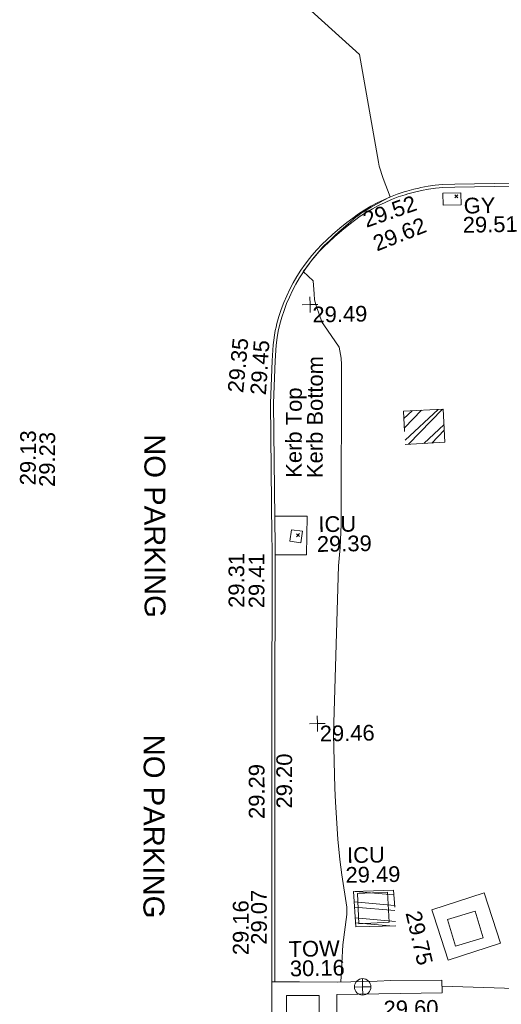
# Model space of a CAD drawing. Header units: millimetres. Extents: x -290717 to 520720, y -103372 to 287762.
# Tile 252 of 256: x 29099 to 40602, y 98527 to 122024. Entities that reach past the tile are written whole.
import ezdxf

# ---------------------------------------------------------------- set-up
doc = ezdxf.new("R2010")
doc.units = ezdxf.units.MM
doc.linetypes.add('IMPORT-HIDDEN2 _3_', pattern=[4762.5, 3175, -1587.5])
doc.linetypes.add('IMPORT-UG_ELEC_STREET LIGHTING_QLB2 _2_', pattern=[2700, 1500, -300.0000000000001, 0, -250, 150, -300.0000000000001, 0, -200])
for name, color, linetype, lineweight, true_color in [('00_TOPO_TOP_OF_WALL', 7, 'Continuous', 9, 0x666666), ('00_UAV_CONCRETE', 9, 'Continuous', 9, 0x808080), ('00_UAV_KERB_BOTTOM', 1, 'Continuous', 9, 0xff0000), ('00_UAV_KERB_TOP', 7, 'Continuous', 9, 0xa500a5), ('00_UAV_LEVEL_SPOT', 7, 'Continuous', 9, 0x666666), ('00_UAV_SERV_GULLY', 7, 'Continuous', 9, 0x5252a5), ('00_UAV_SERV_IC', 5, 'Continuous', 9, 0x0000ff), ('00_UAV_TOP_OF_WALL', 7, 'Continuous', 9, 0x666666), ('00_UAV_WALL', 7, 'Continuous', 9, 0x7c00a5), ('01_DTM_CONTOUR_MNR', 7, 'Continuous', 9, 0xa5a552), ('12333-PUM-2D-U-0001-C01 - Rev2_REVIT IMPORT_dwg', 7, 'Continuous', 9, 0x767676), ('PUM-CHAMBER EXTENTS', 6, 'IMPORT-HIDDEN2 _3_', 9, 0xff00ff)]:
    doc.layers.add(name, color=color, linetype=linetype, lineweight=lineweight, true_color=true_color)
doc.layers.add('00_UAV_ROAD_TEXT', color=7, linetype='Continuous', lineweight=9)
doc.layers.add('GEN-TEXT', color=7, linetype='Continuous', lineweight=9)
doc.styles.add('Swis721 Lt BT_2', font='swissl.ttf', dxfattribs={"height": 375})
doc.styles.add('Swis721 Lt BT_9', font='swissl.ttf', dxfattribs={"height": 500.0000000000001})

# ---------------------------------------------------------------- blocks, each defined once
blk = doc.blocks.new('12333-PUM-2D-U-0001-C01 - Rev2_REVIT IMPORT_dwg_TOW-2077249-Site Location Plan Existing')
at = {"layer": '00_TOPO_TOP_OF_WALL', "color": 254, "true_color": 0xcccccc, "flags": 128}
for points in [[(0, 525.0554400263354), (0, 0), (-525.0554401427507, 0)], [(525.0554401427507, 0), (0, 0), (0, -525.0554400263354)]]:
    blk.add_lwpolyline(points, dxfattribs=at)
at = {"layer": '00_TOPO_TOP_OF_WALL', "color": 254, "true_color": 0xcccccc}
blk.add_circle((0, 0), 525.0554401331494, dxfattribs=at)
blk = doc.blocks.new('12333-PUM-2D-U-0001-C01 - Rev2_REVIT IMPORT_dwg_UAV-2077255-Site Location Plan Existing')
at = {"layer": '00_UAV_LEVEL_SPOT', "color": 254, "true_color": 0xcccccc, "flags": 128}
for points in [[(0, -500.0000000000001), (0, 0), (-500.0000000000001, 0)], [(500.0000000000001, 0), (0, 0), (0, 500.0000000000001)]]:
    blk.add_lwpolyline(points, dxfattribs=at)
blk = doc.blocks.new('12333-PUM-2D-U-0001-C01 - Rev2_REVIT IMPORT_dwg_MGS62954_T2_Galway_ITM_3d_Rev1-2077680-Site Location Plan Existing')
at = {"layer": '00_UAV_CONCRETE', "color": 254, "true_color": 0xcccccc}
blk.add_line((533944603.1449758, 725653598.743725), (533942867.332133, 725653687.8744873), dxfattribs=at)
at = {"layer": '00_UAV_CONCRETE', "color": 254, "true_color": 0xcccccc, "flags": 128}
blk.add_lwpolyline([(533939066.5566347, 725664964.9804062), (533939843.4254999, 725664958.3565), (533939809.4254999, 725664029.3565001), (533939058.5333824, 725664047.3557822)], dxfattribs=at)
blk.add_lwpolyline([(533942656.4255, 725655511.3565), (533943913.4255, 725655892.3565001), (533944279.1454085, 725654685.7687708), (533943022.1454085, 725654304.7687707), (533942699.5113851, 725655369.207005)], close=True, dxfattribs=at)
at = {"layer": '00_UAV_KERB_BOTTOM', "color": 254, "true_color": 0xcccccc, "flags": 128}
blk.add_lwpolyline([(533945849.4255, 725672810.3565), (533943507.1494464, 725672816.4893254), (533943211.3103718, 725672809.5926627), (533943038.9037266, 725672795.8875717), (533942867.222221, 725672774.9748615), (533942696.5670426, 725672746.8912197), (533942643.0780749, 725672735.7703236), (533942527.2375786, 725672711.6859151), (533942359.5308905, 725672669.4207096), (533942292.0885, 725672650.2965002), (533942127.1587995, 725672598.2381221), (533941964.5537491, 725672539.3188692), (533941804.558613, 725672473.6421056), (533941647.4540772, 725672401.3230506), (533941493.5157567, 725672322.488577), (533941343.0137112, 725672237.2769862), (533941196.2119727, 725672145.8377693), (533941053.3680812, 725672048.3313415), (533940914.7326334, 725671944.9287617), (533940744.345013, 725671812.0311662), (533940566.6388995, 725671660.806915), (533940433.8529378, 725671546.6567019), (533940305.9635669, 725671427.0461187), (533940183.1951479, 725671302.1850035), (533940065.7630586, 725671172.2924047), (533940008.0885001, 725671104.2965001), (533939899.0967195, 725670967.2447779), (533939795.9396738, 725670825.7491715), (533939698.7983351, 725670680.0579116), (533939607.8431227, 725670530.426591), (533939523.2336031, 725670377.1177136), (533939445.1182097, 725670220.4002348), (533939373.6339835, 725670060.5490909), (533939308.9063325, 725669897.8447149), (533939251.0488106, 725669732.5725455), (533939200.1629198, 725669565.0225265), (533939177.9632023, 725669479.144459), (533939156.3379311, 725669395.4885973), (533939104.6436467, 725669057.2669665), (533939074.1154895, 725668675.6489624), (533939015.0885001, 725667664.2965002), (533938993.2879519, 725664489.1530117), (533938991.2155001, 725664187.3105001), (533938906.2155, 725659773.3105001), (533938901.5307062, 725659491.4548724), (533938845.2155001, 725656103.3105001), (533938815.7974898, 725654493.9300926), (533938804.2155, 725653860.3105001)], dxfattribs=at)
at = {"layer": '00_UAV_KERB_TOP', "color": 254, "true_color": 0xcccccc, "flags": 128}
blk.add_lwpolyline([(533945848.4042886, 725672740.358934), (533943507.873633, 725672746.4871894), (533943214.9023944, 725672739.6573822), (533943045.9124058, 725672726.2238908), (533942877.1419646, 725672705.6657804), (533942709.3804479, 725672678.0583304), (533942542.9221667, 725672643.4499737), (533942506.2760583, 725672634.2144725), (533942377.6362903, 725672601.7948579), (533942312.1761737, 725672583.2327491), (533942149.6271996, 725672531.925823), (533941989.7793114, 725672474.0056163), (533941832.4970834, 725672409.4424803), (533941678.0564422, 725672338.3496811), (533941526.7283291, 725672260.8519398), (533941378.7782252, 725672177.0852132), (533941234.4656849, 725672087.1964569), (533941094.0438817, 725671991.3433665), (533940957.1887856, 725671889.2686794), (533940788.5736086, 725671757.7535405), (533940612.1381543, 725671607.6105939), (533940480.5970901, 725671494.5305641), (533940354.8495328, 725671376.9231465), (533940234.1371648, 725671254.1531292), (533940118.430377, 725671126.168901), (533940062.1871275, 725671059.86045), (533939954.7966443, 725670924.8222793), (533939853.36721, 725670785.6963552), (533939757.8527355, 725670642.4450443), (533939668.4207858, 725670495.3196583), (533939585.228255, 725670344.5783046), (533939508.4210908, 725670190.4854352), (533939438.1340391, 725670033.311381), (533939374.4904075, 725669873.3318793), (533939317.6018482, 725669710.827588), (533939267.5681634, 725669546.0835948), (533939224.9982415, 725669381.4048045), (533939202.3794503, 725669233.4162102), (533939174.2201426, 725669049.1775253), (533939143.9526649, 725668670.8181527), (533939085.074488, 725667662.0154036), (533939061.570861, 725664238.8267955), (533939061.2108729, 725664186.3962935), (533938976.2043002, 725659772.0549676), (533938967.3813256, 725659241.2301006), (533938915.2048688, 725656102.0891745), (533938881.2361858, 725654243.7536685), (533938874.2038085, 725653859.0311774)], dxfattribs=at)
at = {"layer": '00_UAV_SERV_GULLY', "color": 254, "true_color": 0xcccccc, "flags": 128}
blk.add_lwpolyline([(533943648.0885001, 725672316.2965002), (533943220.0885, 725672315.2965002), (533943219.4143362, 725672603.8386037), (533943647.4143361, 725672604.8386035)], close=True, dxfattribs=at)
at = {"layer": '00_UAV_SERV_IC', "color": 254, "true_color": 0xcccccc, "flags": 128}
for points in [[(533939418.4255, 725664364.3565), (533939461.4254999, 725664636.3564999), (533939725.7618833, 725664594.5680276), (533939682.7618835, 725664322.5680279)], [(533940909.2155, 725655203.3105), (533940883.2154999, 725655927.3105), (533941605.5645012, 725655953.2512102), (533941631.5645013, 725655229.2512102)], [(533943023.2155, 725655270.3105001), (533943687.2154999, 725655459.3105001), (533943869.489379, 725654818.9408934), (533943205.489379, 725654629.9408934)]]:
    blk.add_lwpolyline(points, close=True, dxfattribs=at)
at = {"layer": '00_UAV_WALL', "color": 254, "true_color": 0xcccccc, "flags": 128}
for points in [[(533942869.2155, 725653527.3105), (533940351.2154999, 725653530.3105), (533940292.6345022, 725651049.1217883), (533940258.2154999, 725649591.3105001), (533940122.9036351, 725649598.0362697), (533938729.2154999, 725649667.3105001), (533938742.1178683, 725649867.8693398), (533938734.1653342, 725649868.4837486), (533938762.3944561, 725651477.1275356), (533938804.2155, 725653860.3105001), (533938874.2038085, 725653859.0311774), (533939468.5566845, 725653843.6974603), (533940372.2155, 725653824.3105001), (533941323.3349125, 725653834.0387081), (533941643.2155001, 725653837.3105), (533942865.6983441, 725653827.16103)], [(533939075.2155, 725649960.3104999), (533939146.2155, 725653526.3104999), (533939932.0400373, 725653510.6645261), (533939919.1573461, 725652863.6268133), (533939861.0400374, 725649944.6645262)]]:
    blk.add_lwpolyline(points, close=True, dxfattribs=at)
at = {"layer": '01_DTM_CONTOUR_MNR', "color": 254, "true_color": 0xcccccc, "flags": 128}
blk.add_lwpolyline([(533940450.3673009, 725653825.1098498), (533940513.8452879, 725654708.208661), (533940621.7597753, 725655437.1618418), (533940626.8845833, 725655604.9428115), (533940523.5097716, 725656385.8080949), (533940476.8921243, 725656746.9205421), (533940436.6103977, 725657235.7869419), (533940402.7402618, 725658118.2434443), (533940386.3152387, 725658451.3260334), (533940381.1174453, 725659743.3622073), (533940569.7220078, 725663759.7722008), (533940613.4079832, 725664194.5016809), (533940651.7364244, 725664743.0489714), (533940721.1183674, 725668562.7061933), (533940718.2751962, 725668709.1528001), (533940680.0000002, 725668970.0000001), (533940316.3253834, 725669508.9676323), (533940284.5052084, 725669566.6276042), (533940257.9897699, 725669634.0306908), (533940227.4876174, 725669717.3210932), (533940195.1539975, 725669818.2110093), (533940154.934457, 725669943.1452165), (533940104.9068077, 725670111.2779863), (533940103.5327252, 725670260.1320829), (533940087.0396025, 725670565.7782464), (533939850, 725670790.0000001), (533939950.0000001, 725670920), (533940052.7272727, 725671055.909091), (533940115.4310346, 725671133.6551725), (533940214.6666667, 725671242.3333335), (533940319.2071087, 725671365.5092278), (533940342.3302753, 725671389.587156), (533940444.2844037, 725671477.3944955), (533940470.4545456, 725671501.4545455), (533940575.6956523, 725671598.5652175), (533940601.2727273, 725671620.9090911), (533940638.9839182, 725671654.5906435), (533940776.1111112, 725671773.8888892), (533940830.4545455, 725671820.6818182), (533940939.8387097, 725671910.1612905), (533940999.8165138, 725671960.7849133), (533941070.1639345, 725672019.7540987), (533941131.4724712, 725672068.1049936), (533941212.6216218, 725672124.7567568), (533941260.4772727, 725672160.0795456), (533941354.3950617, 725672218.4074074), (533941456.3688526, 725672277.1967213), (533941501.6060608, 725672302.5909091), (533941623.7356322, 725672369.3582376), (533941655.7906977, 725672388.4186047), (533941784.7619048, 725672453.4920635), (533941802.5714287, 725672464.857143), (533941960.0000001, 725672540.0000001), (533941798.358904, 725672982.4024884), (533941709.7697369, 725673275.151316), (533941691.6230352, 725673370.0036354), (533941280.0000001, 725675950.0000002), (533939980.6395455, 725677164.0997251)], dxfattribs=at)
at = {"xscale": 0.375, "yscale": 0.375, "zscale": 0.375}
for name, p in [('12333-PUM-2D-U-0001-C01 - Rev2_REVIT IMPORT_dwg_UAV-2077255-Site Location Plan Existing', (533940000.0000001, 725670000.0000001)), ('12333-PUM-2D-U-0001-C01 - Rev2_REVIT IMPORT_dwg_UAV-2077255-Site Location Plan Existing', (533940000.0000001, 725660000)), ('12333-PUM-2D-U-0001-C01 - Rev2_REVIT IMPORT_dwg_TOW-2077249-Site Location Plan Existing', (533940970.2155, 725653699.3105001))]:
    blk.add_blockref(name, p, dxfattribs=at)
at = {"layer": '00_UAV_CONCRETE', "color": 251, "true_color": 0x666666, "insert": (533942390.6462426, 725655524.3830845), "char_height": 375, "width": 1495.902363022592, "attachment_point": 1, "rotation": 282.0905345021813, "line_spacing_factor": 1.005061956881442, "style": 'Swis721 Lt BT_2'}
blk.add_mtext('29.75', dxfattribs=at)
at = {"layer": '00_UAV_KERB_BOTTOM', "color": 251, "true_color": 0x666666, "char_height": 375, "attachment_point": 1, "line_spacing_factor": 1.005061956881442, "style": 'Swis721 Lt BT_2'}
for s, insert, width, rotation in [('29.52', (533941258.7607968, 725672165.0601587), 1495.902363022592, 18.23427942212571), ('29.35', (533937992.6392964, 725667954.2670422), 1495.902363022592, 83.39450092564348), ('Kerb Bottom', (533939850.5960779, 725665864.2678158), 3414.456504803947, 88.80845725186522), ('29.13', (533932996.1366786, 725665812.024203), 1495.902363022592, 88.61189873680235), ('29.31', (533937928.1453041, 725662799.350602), 1495.902363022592, 89.1110989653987), ('29.20', (533938985.5283989, 725657992.6523345), 1495.902363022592, 89.04776001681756), ('29.07', (533938324.9633847, 725654752.4532946), 1495.902363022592, 89.00953389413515)]:
    blk.add_mtext(s, dxfattribs=dict(at, insert=insert, width=width, rotation=rotation))
at = {"layer": '00_UAV_KERB_TOP', "color": 251, "true_color": 0x666666, "char_height": 375, "attachment_point": 1, "line_spacing_factor": 1.005061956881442, "style": 'Swis721 Lt BT_2'}
for s, insert, width, rotation in [('29.62', (533941485.6219018, 725671590.5622535), 1495.902363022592, 20.536813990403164), ('29.45', (533938532.6775259, 725667884.1478333), 1495.902363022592, 85.19469785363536), ('Kerb Top', (533939349.3624408, 725665880.4371886), 2493.170605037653, 88.80845725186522), ('29.23', (533933453.7401741, 725665765.9315597), 1495.902363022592, 88.61189873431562), ('29.41', (533938406.9482164, 725662782.451341), 1495.902363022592, 88.93402360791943), ('29.29', (533938322.7164486, 725657753.8814044), 1495.902363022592, 89.04776001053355), ('29.16', (533937885.1020485, 725654511.1161014), 1495.902363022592, 89.00362024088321)]:
    blk.add_mtext(s, dxfattribs=dict(at, insert=insert, width=width, rotation=rotation))
at = {"layer": '00_UAV_LEVEL_SPOT', "char_height": 375, "width": 1495.902363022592, "attachment_point": 1, "line_spacing_factor": 1.005061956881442, "style": 'Swis721 Lt BT_2'}
for s, insert in [('29.49', (533940051.8765643, 725669949.1441548)), ('29.46', (533940051.8765643, 725659949.1441547))]:
    blk.add_mtext(s, dxfattribs=dict(at, insert=insert))
at = {"layer": '00_UAV_ROAD_TEXT', "color": 251, "true_color": 0x666666, "char_height": 500.0000000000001, "width": 4945.18410802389, "attachment_point": 1, "line_spacing_factor": 1.005061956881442, "style": 'Swis721 Lt BT_9'}
for insert, rotation in [((533936488.5444772, 725666971.3199854), 269.0817390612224), ((533936349.5119222, 725659800.4951365), 268.8741830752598)]:
    blk.add_mtext('NO PARKING', dxfattribs=dict(at, insert=insert, rotation=rotation))
at = {"layer": '00_UAV_SERV_GULLY', "color": 251, "true_color": 0x666666, "char_height": 375, "attachment_point": 1, "line_spacing_factor": 1.005061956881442, "style": 'Swis721 Lt BT_2'}
for s, insert, width in [('GY', (533943708.3511325, 725672483.9822203), 821.5590755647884), ('29.51', (533943678.3700348, 725672027.1460181), 1495.902363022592)]:
    blk.add_mtext(s, dxfattribs=dict(at, insert=insert, width=width))
at = {"layer": '00_UAV_SERV_IC', "color": 251, "true_color": 0x666666, "char_height": 375, "attachment_point": 1, "line_spacing_factor": 1.005061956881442, "style": 'Swis721 Lt BT_2'}
for s, insert, width in [('ICU', (533940106.4257161, 725664941.9553087), 1021.012723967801), ('29.39', (533940061.5975656, 725664471.5763078), 1495.902363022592), ('ICU', (533940652.4418021, 725657035.1618772), 1021.012723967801), ('29.49', (533940607.6136516, 725656564.7828763), 1495.902363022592)]:
    blk.add_mtext(s, dxfattribs=dict(at, insert=insert, width=width))
at = {"layer": '00_UAV_TOP_OF_WALL', "char_height": 375, "attachment_point": 1, "line_spacing_factor": 1.005061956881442, "style": 'Swis721 Lt BT_2'}
for s, insert, width in [('TOW', (533939217.7871026, 725654819.4789027), 1343.937678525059), ('30.16', (533939240.2490099, 725654355.63098), 1495.902363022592)]:
    blk.add_mtext(s, dxfattribs=dict(at, insert=insert, width=width))
at = {"layer": '00_UAV_WALL', "color": 251, "true_color": 0x666666, "insert": (533941461.7426097, 725653359.6449347), "char_height": 375, "width": 1495.902363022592, "attachment_point": 1, "rotation": 359.86539450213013, "line_spacing_factor": 1.005061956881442, "style": 'Swis721 Lt BT_2'}
blk.add_mtext('29.60', dxfattribs=at)
blk = doc.blocks.new('12333-PUM-2D-U-0001-C01 - Rev2_REVIT IMPORT_dwg-1620468-Site Location Plan Existing')
at = {"layer": 'PUM-CHAMBER EXTENTS', "true_color": 0xffaaff}
h = blk.add_hatch(dxfattribs=at)
h.set_pattern_fill('FP_3', color=211, style=0, pattern_type=2)
h.set_pattern_definition([(45, (-533641079.65, -725615854.3560001), (-265.1650429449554, 265.1650429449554), []), (45, (-533640902.873, -725615854.3560001), (-265.1650429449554, 265.1650429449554), [])])
h.paths.add_polyline_path([(301134.3501529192, 50769.64382128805), (302083.3501528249, 50805.64382136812), (302055.3501528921, 51598.64382131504), (301106.3501529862, 51562.64382135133)])
h = blk.add_hatch(dxfattribs=at)
h.set_pattern_fill('FP_5', color=211, style=0, pattern_type=2)
h.set_pattern_definition([(353.762, (-899825519.0780001, -37947640.704), (40.747004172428, 372.779669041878), []), (353.762, (-899825408.4, -37947778.546), (40.747004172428, 372.779669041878), [])])
h.paths.add_polyline_path([(299750.7806940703, 39277.65518077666), (300710.9175430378, 39289.36976043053), (300668.4808592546, 40137.63099850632), (299708.3440105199, 40125.91641896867)])
at = {"layer": 'GEN-TEXT', "color": 253, "true_color": 0xaaaaaa}
for p, q in [((302419.9948138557, 56636.28848223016), (302490.7054919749, 56706.99916034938)), ((302490.7054919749, 56636.28848223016), (302419.9948138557, 56706.99916034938)), ((298498.9948137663, 48615.28848228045), (298569.7054918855, 48685.99916039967)), ((298569.7054918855, 48615.28848228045), (298498.9948137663, 48685.99916039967))]:
    blk.add_line(p, q, dxfattribs=at)
at = {"layer": 'PUM-CHAMBER EXTENTS', "color": 211, "true_color": 0xffaaff, "flags": 128}
for points in [[(301134.3501529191, 50769.64382128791), (302083.350152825, 50805.64382136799), (302055.3501528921, 51598.64382131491), (301106.3501529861, 51562.64382135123)], [(300710.9175430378, 39289.36976043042), (299750.7806940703, 39277.65518077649), (299708.3440105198, 40125.9164189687), (300668.4808592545, 40137.63099850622)]]:
    blk.add_lwpolyline(points, close=True, dxfattribs=at)
blk.add_blockref('12333-PUM-2D-U-0001-C01 - Rev2_REVIT IMPORT_dwg_MGS62954_T2_Galway_ITM_3d_Rev1-2077680-Site Location Plan Existing', (-533641079.6498471, -725615854.3561786))

msp = doc.modelspace()

# ---------------------------------------------------------------- block references
at = {"layer": '12333-PUM-2D-U-0001-C01 - Rev2_REVIT IMPORT_dwg', "color": 254, "linetype": 'IMPORT-UG_ELEC_STREET LIGHTING_QLB2 _2_', "true_color": 0xffd4d4, "rotation": 0.9999999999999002}
msp.add_blockref('12333-PUM-2D-U-0001-C01 - Rev2_REVIT IMPORT_dwg-1620468-Site Location Plan Existing', (-261895.0770586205, 55869.5817132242), dxfattribs=at)

doc.saveas('drawing.dxf')
